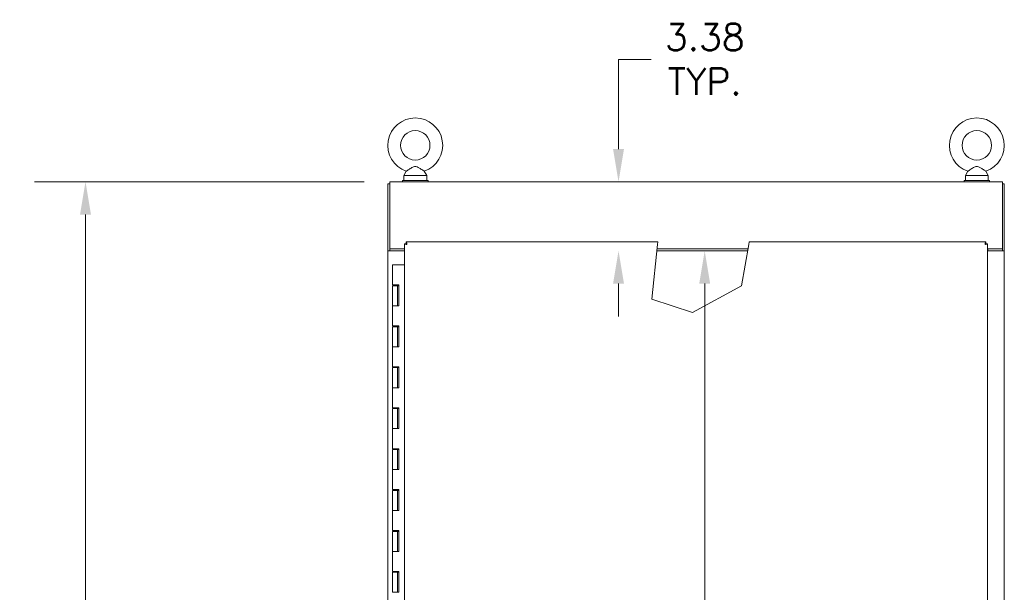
# Model space of a CAD drawing. Header units: inches. Extents: x 10 to 331, y 10 to 212.
# Tile 48 of 145: x 14 to 62, y 131 to 159. Entities that reach past the tile are written whole.
import ezdxf

# ---------------------------------------------------------------- set-up
doc = ezdxf.new("R2010")
doc.units = ezdxf.units.IN
doc.header["$LTSCALE"] = 20
doc.header["$MEASUREMENT"] = 0
doc.layers.add('Dimension (ANSI)', color=7, linetype='Continuous', lineweight=5)
doc.layers.add('Visible (ANSI)', color=7, linetype='Continuous', lineweight=5)
doc.styles.add('ROMANS', font='romans.shx')
doc.dimstyles.new('Default (ANSI)', dxfattribs={"dimscale": 20, "dimtxt": 0.065, "dimasz": 0.08, "dimexe": 0.125, "dimexo": 0.0625, "dimgap": 0.031496, "dimtad": 0, "dimtih": 1, "dimtoh": 1, "dimrnd": 1e-08, "dimzin": 0, "dimdsep": 46, "dimtxsty": 'ROMANS', "dimcen": 0.09, "dimdle": 0.393701, "dimclrd": 256, "dimclre": 256, "dimclrt": 256, "dimadec": 0, "dimazin": 0, "dimtfac": 1.538462, "dimtofl": 0, "dimtmove": 0, "dimatfit": 3, "dimfxl": 1, "dimtolj": 1, "dimtzin": 0, "dimlwd": -1, "dimlwe": -1, "dimarcsym": 0})

# ---------------------------------------------------------------- blocks, each defined once
blk = doc.blocks.new('*D13')
at = {"layer": 'Defpoints', "color": 0, "transparency": 16777216}
for p in [(47.368, 150.606), (43.157, 147.231), (47.378, 147.231)]:
    blk.add_point(p, dxfattribs=at)
at = {"layer": 'Dimension (ANSI)', "transparency": 16777216}
for p, q in [((43.157, 152.206), (43.157, 156.591)), ((43.157, 156.591), (44.757, 156.591)), ((43.157, 145.631), (43.157, 144.031))]:
    blk.add_line(p, q, dxfattribs=at)
for points in [[(42.891, 152.206), (43.424, 152.206), (43.157, 150.606)], [(42.891, 145.631), (43.424, 145.631), (43.157, 147.231)]]:
    blk.add_solid(points, dxfattribs=at)
at = {"layer": 'Dimension (ANSI)', "transparency": 16777216, "insert": (47.368, 156.591), "char_height": 1.3, "attachment_point": 5, "style": 'ROMANS'}
blk.add_mtext('\\A1;3.38\\PTYP.', dxfattribs=at)
blk = doc.blocks.new('*D15')
at = {"layer": 'Defpoints', "color": 0, "transparency": 16777216}
for p in [(31.975, 150.606), (17.113, 78.481), (31.975, 78.481)]:
    blk.add_point(p, dxfattribs=at)
at = {"layer": 'Dimension (ANSI)', "transparency": 16777216}
for p, q in [((30.725, 150.606), (14.613, 150.606)), ((17.113, 149.006), (17.113, 117.99)), ((17.113, 80.081), (17.113, 111.097)), ((30.725, 78.481), (14.613, 78.481))]:
    blk.add_line(p, q, dxfattribs=at)
for points in [[(16.846, 149.006), (17.38, 149.006), (17.113, 150.606)], [(16.846, 80.081), (17.38, 80.081), (17.113, 78.481)]]:
    blk.add_solid(points, dxfattribs=at)
at = {"layer": 'Dimension (ANSI)', "transparency": 16777216, "insert": (17.113, 114.543), "char_height": 1.3, "attachment_point": 5, "style": 'ROMANS'}
blk.add_mtext('\\A1;72.12\\PTUB\\PHEIGHT', dxfattribs=at)
blk = doc.blocks.new('*D37')
at = {"layer": 'Defpoints', "color": 0, "transparency": 16777216}
for p in [(49.243, 147.231), (46.944, 85.856), (47.368, 85.856)]:
    blk.add_point(p, dxfattribs=at)
at = {"layer": 'Dimension (ANSI)', "transparency": 16777216}
for p, q in [((47.368, 145.631), (47.368, 118.906)), ((47.368, 87.456), (47.368, 114.18))]:
    blk.add_line(p, q, dxfattribs=at)
for points in [[(47.101, 145.631), (47.635, 145.631), (47.368, 147.231)], [(47.101, 87.456), (47.635, 87.456), (47.368, 85.856)]]:
    blk.add_solid(points, dxfattribs=at)
at = {"layer": 'Dimension (ANSI)', "transparency": 16777216, "insert": (47.368, 116.543), "char_height": 1.3, "attachment_point": 5, "style": 'ROMANS'}
blk.add_mtext('\\A1;61.37\\POPENING', dxfattribs=at)

msp = doc.modelspace()

# ---------------------------------------------------------------- linework, layer by layer
at = {"layer": 'Visible (ANSI)'}
for p, q in [((32.782, 151.124), (32.665, 150.918)), ((33.668, 151.124), (33.785, 150.918)), ((60.219, 151.124), (60.103, 150.918)), ((61.106, 151.124), (61.223, 150.918)), ((31.975, 150.606), (61.913, 150.606)), ((31.975, 150.606), (31.975, 150.481)), ((33.85, 150.668), (32.6, 150.668)), ((32.6, 150.668), (32.6, 150.606)), ((32.665, 150.918), (33.785, 150.918)), ((32.665, 150.918), (32.665, 150.668)), ((33.785, 150.918), (33.785, 150.668)), ((33.85, 150.668), (33.85, 150.606)), ((61.288, 150.668), (60.038, 150.668)), ((60.038, 150.668), (60.038, 150.606)), ((60.103, 150.918), (61.223, 150.918)), ((60.103, 150.918), (60.103, 150.668)), ((61.223, 150.918), (61.223, 150.668)), ((61.288, 150.668), (61.288, 150.606)), ((61.913, 150.481), (61.913, 150.606)), ((31.975, 150.512), (31.881, 150.512)), ((31.881, 150.512), (31.881, 147.231)), ((31.975, 147.324), (31.975, 150.481)), ((61.913, 150.512), (62.006, 150.512)), ((61.913, 150.481), (61.913, 147.324)), ((62.006, 147.231), (62.006, 150.512)), ((32.006, 147.231), (31.881, 147.231)), ((31.881, 85.856), (31.881, 147.231)), ((31.881, 147.231), (31.975, 147.231)), ((31.881, 147.231), (31.881, 147.231)), ((31.975, 147.324), (31.975, 147.231)), ((32.693, 147.324), (31.975, 147.324)), ((31.975, 147.231), (31.975, 147.231)), ((32.006, 147.231), (32.693, 147.231)), ((32.787, 147.574), (32.693, 147.574)), ((32.693, 98.15), (32.693, 147.574)), ((32.788, 147.574), (32.788, 147.668)), ((32.788, 147.668), (45.07, 147.668)), ((44.785, 144.869), (45.058, 147.543)), ((45.026, 147.231), (49.463, 147.231)), ((45.035, 147.324), (49.479, 147.324)), ((45.07, 147.668), (45.058, 147.543)), ((49.516, 147.543), (49.172, 145.518)), ((49.516, 147.543), (49.537, 147.668)), ((49.537, 147.668), (61.099, 147.668)), ((61.099, 147.574), (61.099, 147.668)), ((61.1, 147.574), (61.193, 147.574)), ((61.193, 147.574), (61.193, 98.341)), ((61.913, 147.324), (61.193, 147.324)), ((61.881, 147.231), (61.193, 147.231)), ((61.194, 147.231), (61.194, 147.324)), ((61.881, 147.231), (62.006, 147.231)), ((61.913, 147.231), (61.913, 147.324)), ((61.913, 147.231), (61.913, 147.231)), ((61.913, 147.231), (62.006, 147.231)), ((62.006, 147.231), (62.006, 85.856)), ((62.006, 147.231), (62.006, 147.231)), ((32.109, 146.543), (32.245, 146.543)), ((32.109, 146.543), (32.109, 145.563)), ((32.693, 146.543), (32.245, 146.543)), ((32.245, 145.563), (32.109, 145.563)), ((32.109, 145.523), (32.359, 145.523)), ((32.109, 145.523), (32.109, 144.543)), ((32.245, 145.563), (32.425, 145.563)), ((32.414, 145.523), (32.359, 145.523)), ((32.359, 145.523), (32.359, 144.543)), ((32.414, 145.563), (32.414, 145.523)), ((32.419, 144.543), (32.419, 145.563)), ((32.425, 145.563), (32.425, 144.543)), ((49.172, 145.518), (46.77, 144.221)), ((46.77, 144.221), (44.785, 144.869)), ((32.245, 144.543), (32.109, 144.543)), ((32.109, 144.543), (32.109, 143.563)), ((32.109, 144.543), (32.245, 144.543)), ((32.425, 144.543), (32.245, 144.543)), ((32.245, 143.563), (32.109, 143.563)), ((32.109, 143.523), (32.359, 143.523)), ((32.109, 143.523), (32.109, 142.543)), ((32.245, 143.563), (32.425, 143.563)), ((32.414, 143.523), (32.359, 143.523)), ((32.359, 143.523), (32.359, 142.543)), ((32.414, 143.563), (32.414, 143.523)), ((32.419, 142.543), (32.419, 143.563)), ((32.425, 143.563), (32.425, 142.543)), ((32.245, 142.543), (32.109, 142.543)), ((32.109, 142.543), (32.109, 141.563)), ((32.109, 142.543), (32.245, 142.543)), ((32.425, 142.543), (32.245, 142.543)), ((32.245, 141.563), (32.109, 141.563)), ((32.109, 141.523), (32.359, 141.523)), ((32.109, 141.523), (32.109, 140.543)), ((32.245, 141.563), (32.425, 141.563)), ((32.414, 141.523), (32.359, 141.523)), ((32.359, 141.523), (32.359, 140.543)), ((32.414, 141.563), (32.414, 141.523)), ((32.419, 140.543), (32.419, 141.563)), ((32.425, 141.563), (32.425, 140.543)), ((32.245, 140.543), (32.109, 140.543)), ((32.109, 140.543), (32.109, 139.563)), ((32.109, 140.543), (32.245, 140.543)), ((32.425, 140.543), (32.245, 140.543)), ((32.245, 139.563), (32.109, 139.563)), ((32.109, 139.523), (32.359, 139.523)), ((32.109, 139.523), (32.109, 138.543)), ((32.245, 139.563), (32.425, 139.563)), ((32.414, 139.523), (32.359, 139.523)), ((32.359, 139.523), (32.359, 138.543)), ((32.414, 139.563), (32.414, 139.523)), ((32.419, 138.543), (32.419, 139.563)), ((32.425, 139.563), (32.425, 138.543)), ((32.245, 138.543), (32.109, 138.543)), ((32.109, 138.543), (32.109, 137.563)), ((32.109, 138.543), (32.245, 138.543)), ((32.425, 138.543), (32.245, 138.543)), ((32.245, 137.563), (32.109, 137.563)), ((32.109, 137.523), (32.359, 137.523)), ((32.109, 137.523), (32.109, 136.543)), ((32.245, 137.563), (32.425, 137.563)), ((32.414, 137.523), (32.359, 137.523)), ((32.359, 137.523), (32.359, 136.543)), ((32.414, 137.563), (32.414, 137.523)), ((32.419, 136.543), (32.419, 137.563)), ((32.425, 137.563), (32.425, 136.543)), ((32.245, 136.543), (32.109, 136.543)), ((32.109, 136.543), (32.109, 135.563)), ((32.109, 136.543), (32.245, 136.543)), ((32.425, 136.543), (32.245, 136.543)), ((32.245, 135.563), (32.109, 135.563)), ((32.109, 135.523), (32.359, 135.523)), ((32.109, 135.523), (32.109, 134.543)), ((32.245, 135.563), (32.425, 135.563)), ((32.414, 135.523), (32.359, 135.523)), ((32.359, 135.523), (32.359, 134.543)), ((32.414, 135.563), (32.414, 135.523)), ((32.419, 134.543), (32.419, 135.563)), ((32.425, 135.563), (32.425, 134.543)), ((32.245, 134.543), (32.109, 134.543)), ((32.109, 134.543), (32.109, 133.563)), ((32.109, 134.543), (32.245, 134.543)), ((32.425, 134.543), (32.245, 134.543)), ((32.245, 133.563), (32.109, 133.563)), ((32.109, 133.523), (32.359, 133.523)), ((32.109, 133.523), (32.109, 132.543)), ((32.245, 133.563), (32.425, 133.563)), ((32.414, 133.523), (32.359, 133.523)), ((32.359, 133.523), (32.359, 132.543)), ((32.414, 133.563), (32.414, 133.523)), ((32.419, 132.543), (32.419, 133.563)), ((32.425, 133.563), (32.425, 132.543)), ((32.245, 132.543), (32.109, 132.543)), ((32.109, 132.543), (32.109, 131.563)), ((32.109, 132.543), (32.245, 132.543)), ((32.425, 132.543), (32.245, 132.543)), ((32.245, 131.563), (32.109, 131.563)), ((32.109, 131.523), (32.359, 131.523)), ((32.109, 131.523), (32.109, 130.543)), ((32.245, 131.563), (32.425, 131.563)), ((32.414, 131.523), (32.359, 131.523)), ((32.359, 131.523), (32.359, 130.543)), ((32.414, 131.563), (32.414, 131.523)), ((32.419, 130.543), (32.419, 131.563)), ((32.425, 131.563), (32.425, 130.543)), ((32.245, 130.543), (32.109, 130.543)), ((32.109, 130.543), (32.245, 130.543)), ((32.425, 130.543), (32.245, 130.543))]:
    msp.add_line(p, q, dxfattribs=at)
for centre in [(33.225, 152.388), (60.663, 152.388)]:
    msp.add_circle(centre, 0.72, dxfattribs=at)
for centre in [(33.225, 152.388), (60.663, 152.388)]:
    msp.add_arc(centre, 1.34, 289.3173, 250.6827, dxfattribs=at)
for points, knots in [([(33.225, 151.358), (33.211, 151.358), (33.198, 151.356), (33.155, 151.347), (33.126, 151.334), (33.05, 151.295), (32.993, 151.258), (32.9, 151.199), (32.87, 151.179), (32.824, 151.15), (32.807, 151.139), (32.787, 151.127), (32.782, 151.124), (32.782, 151.124)], [0.9142381, 0.9142381, 0.9142381, 0.9142381, 0.9520549, 0.9520549, 1.0311037, 1.0311037, 1.1787345, 1.1787345, 1.276263, 1.276263, 1.362415, 1.362415, 1.4343148, 1.4343148, 1.4343148, 1.4343148]), ([(33.668, 151.124), (33.668, 151.124), (33.668, 151.124), (33.663, 151.127), (33.654, 151.132), (33.628, 151.149), (33.61, 151.161), (33.562, 151.191), (33.533, 151.21), (33.456, 151.259), (33.411, 151.287), (33.334, 151.33), (33.296, 151.348), (33.247, 151.357), (33.236, 151.358), (33.225, 151.358)], [0.4447725, 0.4447725, 0.4447725, 0.4447725, 0.4653693, 0.4653693, 0.5256471, 0.5256471, 0.5914337, 0.5914337, 0.6707937, 0.6707937, 0.7825907, 0.7825907, 0.8847232, 0.8847232, 0.9142381, 0.9142381, 0.9142381, 0.9142381]), ([(60.663, 151.358), (60.649, 151.358), (60.635, 151.356), (60.592, 151.347), (60.564, 151.334), (60.488, 151.295), (60.43, 151.258), (60.338, 151.199), (60.307, 151.179), (60.262, 151.15), (60.245, 151.139), (60.224, 151.127), (60.219, 151.124), (60.219, 151.124)], [0.9142381, 0.9142381, 0.9142381, 0.9142381, 0.9520549, 0.9520549, 1.0311037, 1.0311037, 1.1787345, 1.1787345, 1.276263, 1.276263, 1.362415, 1.362415, 1.4343148, 1.4343148, 1.4343148, 1.4343148]), ([(61.106, 151.124), (61.106, 151.124), (61.105, 151.124), (61.101, 151.127), (61.092, 151.132), (61.066, 151.149), (61.047, 151.161), (61, 151.191), (60.97, 151.21), (60.894, 151.259), (60.848, 151.287), (60.772, 151.33), (60.733, 151.348), (60.684, 151.357), (60.673, 151.358), (60.663, 151.358)], [0.4447725, 0.4447725, 0.4447725, 0.4447725, 0.4653693, 0.4653693, 0.5256471, 0.5256471, 0.5914337, 0.5914337, 0.6707937, 0.6707937, 0.7825907, 0.7825907, 0.8847232, 0.8847232, 0.9142381, 0.9142381, 0.9142381, 0.9142381]), ([(32.693, 147.574), (32.693, 147.567), (32.718, 147.56), (32.756, 147.553), (32.775, 147.55), (32.796, 147.547), (32.818, 147.543)], [0, 0, 0, 0, 1.04908, 1.04908, 1.04908, 1.570796, 1.570796, 1.570796, 1.570796]), ([(32.818, 147.543), (32.803, 147.553), (32.788, 147.562), (32.787, 147.572), (32.787, 147.573), (32.787, 147.573), (32.787, 147.574)], [0, 0, 0, 0, 1.483475, 1.483475, 1.483475, 1.570796, 1.570796, 1.570796, 1.570796]), ([(32.818, 147.543), (32.811, 147.587), (32.805, 147.63), (32.798, 147.651), (32.794, 147.662), (32.791, 147.668), (32.788, 147.668)], [0, 0, 0, 0, 1.04908, 1.04908, 1.04908, 1.570796, 1.570796, 1.570796, 1.570796]), ([(32.818, 147.543), (32.809, 147.559), (32.799, 147.573), (32.789, 147.574), (32.789, 147.574), (32.788, 147.574), (32.788, 147.574)], [0, 0, 0, 0, 1.483475, 1.483475, 1.483475, 1.570796, 1.570796, 1.570796, 1.570796]), ([(61.099, 147.668), (61.092, 147.668), (61.085, 147.643), (61.078, 147.605), (61.075, 147.587), (61.072, 147.565), (61.068, 147.543)], [0, 0, 0, 0, 1.04908, 1.04908, 1.04908, 1.570796, 1.570796, 1.570796, 1.570796]), ([(61.068, 147.543), (61.078, 147.559), (61.088, 147.573), (61.097, 147.574), (61.098, 147.574), (61.098, 147.574), (61.099, 147.574)], [0, 0, 0, 0, 1.483475, 1.483475, 1.483475, 1.570796, 1.570796, 1.570796, 1.570796]), ([(61.068, 147.543), (61.112, 147.55), (61.155, 147.557), (61.177, 147.564), (61.187, 147.567), (61.193, 147.57), (61.193, 147.574)], [0, 0, 0, 0, 1.04908, 1.04908, 1.04908, 1.570796, 1.570796, 1.570796, 1.570796]), ([(61.068, 147.543), (61.084, 147.553), (61.098, 147.562), (61.099, 147.572), (61.099, 147.573), (61.1, 147.573), (61.1, 147.574)], [0, 0, 0, 0, 1.483475, 1.483475, 1.483475, 1.570796, 1.570796, 1.570796, 1.570796])]:
    msp.add_open_spline(points, degree=3, knots=knots, dxfattribs=at)

# ---------------------------------------------------------------- dimensions: what is measured, and where the dimension line sits
at = {"layer": 'Dimension (ANSI)'}
for base, p1, p2, text, override, picture, middle in [((43.157234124, 147.230596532), (47.368107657, 150.605596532), (47.378302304, 147.230596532), '<>\\PTYP.', {"dimdec": 2, "dimse1": 1, "dimse2": 1, "dimtp": 0, "dimtm": 0, "dimtdec": 2, "dimatfit": 1}, '*D13', (47.368107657, 156.591266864)), ((17.112940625, 78.480596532), (31.975017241, 150.605596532), (31.975017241, 78.480596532), '<>\\PTUB\\PHEIGHT', {"dimdec": 2, "dimtp": 0, "dimtm": 0, "dimtdec": 2, "dimatfit": 1}, '*D15', (17.112940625, 114.543096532)), ((47.368107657, 85.855596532), (49.243162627, 147.230596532), (46.943817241, 85.855596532), '<>\\POPENING', {"dimdec": 2, "dimse1": 1, "dimse2": 1, "dimtp": 0, "dimtm": 0, "dimtdec": 2, "dimatfit": 1}, '*D37', (47.368107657, 116.543096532))]:
    dim = msp.add_linear_dim(base=base, p1=p1, p2=p2, angle=270, text=text, dimstyle='Default (ANSI)', override=override, dxfattribs=at)
    dim.commit()
    dim.dimension.update_dxf_attribs({"geometry": picture, "text_midpoint": middle, "dimtype": 160})

doc.saveas('drawing.dxf')
